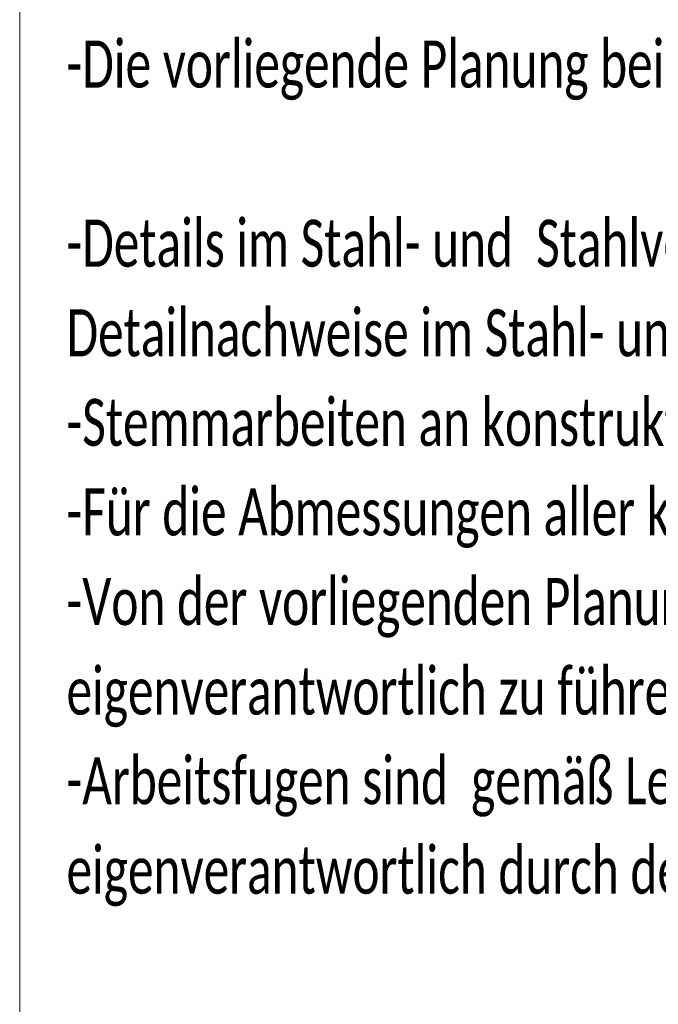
# Model space of a CAD drawing. Header units: metres. Extents: x -3 to 135, y -4 to 27.
# Tile 76 of 81: x 123.71 to 125.41, y 0.74 to 3.36. Entities that reach past the tile are written whole.
import ezdxf

# ---------------------------------------------------------------- set-up
doc = ezdxf.new("R2010")
doc.units = ezdxf.units.M
doc.layers.add('A-DETL-THIN', color=151, linetype='Continuous', lineweight=18)
doc.layers.add('Text', color=250, linetype='Continuous', lineweight=9)
doc.styles.add('Calibri_10', font='calibri.ttf', dxfattribs={"width": 0.7, "height": 0.125})

msp = doc.modelspace()

# ---------------------------------------------------------------- linework, layer by layer
at = {"layer": 'A-DETL-THIN'}
msp.add_line((123.7145, -4.3801), (123.7145, 13.6242), dxfattribs=at)

# ---------------------------------------------------------------- texts
at = {"layer": 'Text', "color": 7, "char_height": 0.125, "attachment_point": 1, "style": 'Calibri_10'}
for s, insert, width in [('-Die vorliegende Planung beinhaltet keine Leerrohrplanung. Konzentrierte  Leerrohre sind mit dem Tragwerksplaner  abzustimmen, im Bereich von Stützen, ', (123.839, 3.3062), 10.485672), ('-Details im Stahl- und  Stahlverbundbau  sowie im Holzbau sind Konstruktionsvorschläge  für  die Detail-  und Werkstattplanung des Auftragnehmers. Die ', (123.839, 2.8299), 10.289258), ('Detailnachweise im Stahl- und Stahlverbundbau sowie im Holzbau sind vom AN zu erbringen.', (123.839, 2.5918), 6.248753), ('-Stemmarbeiten an konstruktiven Bauteilen dürfen nur nach schriftlicher Genehmigung vom Statiker durchgeführt werden.', (123.839, 2.3537), 8.285841), ('-Für die Abmessungen aller konstruktiven Bauteile sind nur die Schal- und Bewehrungspläne verbindlich.', (123.839, 2.1156), 7.025989), ('-Von der vorliegenden Planung abweichende  Sondervorschläge sind mit dem Tragwerksplaner abzustimmen. Nachweise zu Sondervorschlägen sind vom AN ', (123.839, 1.8774), 10.544596), ('eigenverantwortlich zu führen und rechtzeitig dem Prüfingenieur vorzulegen. ', (123.839, 1.6393), 5.233015), ('-Arbeitsfugen sind  gemäß Leistungsverzeichnis auszubilden. Die Planung zusätzlicher oder geänderter Arbeitsfugen und Betonierabschnitte erfolgt ', (123.839, 1.4012), 9.907655), ('eigenverantwortlich durch den AN unter Berücksichtigung der statischen Berechnung.', (123.839, 1.1631), 5.782973)]:
    msp.add_mtext(s, dxfattribs=dict(at, insert=insert, width=width))

doc.saveas('drawing.dxf')
